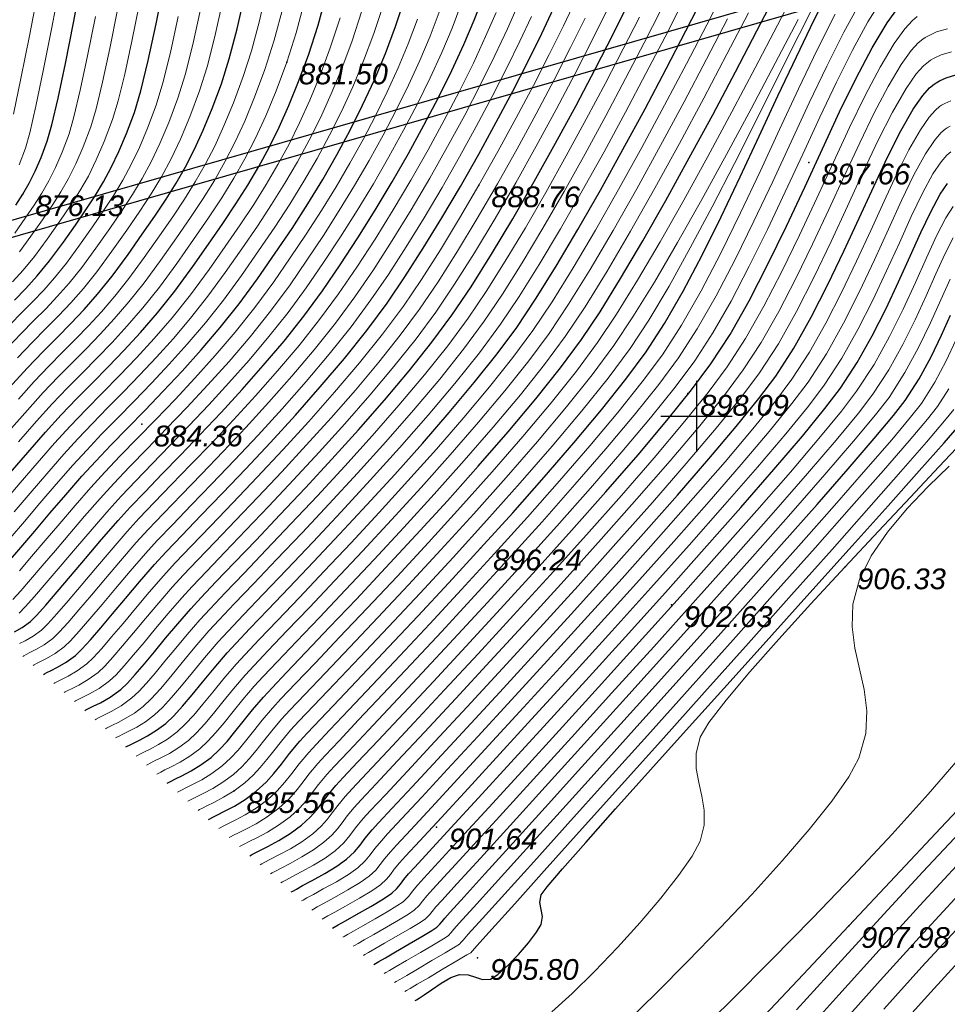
# Model space of a CAD drawing. Header units: millimetres. Extents: x 1490 to 2460, y -539 to 1142.
# Tile 8 of 28: x 2256 to 2295, y 801 to 843. Entities that reach past the tile are written whole.
import ezdxf

# ---------------------------------------------------------------- set-up
doc = ezdxf.new("R2010")
doc.units = ezdxf.units.MM
for name, color, linetype in [('(001) Сетка', 92, 'Continuous'), ('(004) Точки рельефа', 7, 'Continuous'), ('(031) Горизонтали', 42, 'Continuous'), ('(035) Откосы', 7, 'Continuous')]:
    doc.layers.add(name, color=color, linetype=linetype)
doc.layers.add('(032) Горизонтали утолщенные', color=32, linetype='Continuous', lineweight=30)
doc.styles.add('D-431', font='txt')

# ---------------------------------------------------------------- blocks, each defined once
blk = doc.blocks.new('Setka')
at = {"layer": '(001) Сетка'}
for p, q in [((0, 1.5), (0, -1.5)), ((-1.5, 0), (1.5, 0))]:
    blk.add_line(p, q, dxfattribs=at)

msp = doc.modelspace()

# ---------------------------------------------------------------- linework, layer by layer
at = {"layer": '(004) Точки рельефа', "color": 7, "linetype": 'ByBlock', "lineweight": -2}
for p in [(2267.591, 840.753, 881.5), (2289.62, 836.529, 897.657), (2275.697, 835.569, 888.763), (2256.46, 835.19, 876.131), (2284.509, 826.771, 898.087), (2261.47, 825.475, 884.359), (2275.769, 820.247, 896.243), (2291.132, 819.448, 906.326), (2283.822, 817.852, 902.631), (2265.367, 810.005, 895.556), (2273.905, 808.475, 901.64), (2291.298, 804.314, 907.976), (2275.64, 802.966, 905.8)]:
    msp.add_point(p, dxfattribs=at)
at = {"layer": '(031) Горизонтали', "color": 42, "linetype": 'Continuous', "lineweight": 0}
for points, elevation in [([(2256.065, 838.56), (2256.376, 840.071), (2256.732, 841.87), (2257.114, 843.855)], 875), ([(2256.267, 826.543), (2256.94, 827.287), (2257.557, 827.935), (2258.134, 828.521), (2258.685, 829.076), (2259.225, 829.632), (2259.77, 830.223), (2260.335, 830.879), (2260.933, 831.634), (2261.581, 832.519), (2262.216, 833.422), (2262.778, 834.231), (2263.278, 834.981), (2263.731, 835.706), (2264.15, 836.439), (2264.549, 837.216), (2264.94, 838.07), (2265.337, 839.036), (2265.753, 840.148), (2266.1, 841.236), (2266.434, 842.506), (2266.751, 843.9)], 880.5), ([(2256.298, 836.421), (2256.567, 837.123), (2256.749, 837.778), (2257.003, 838.899), (2257.312, 840.387), (2257.661, 842.143), (2258.031, 844.071)], 875.5), ([(2261.244, 811.479), (2261.291, 811.506), (2261.393, 811.561), (2261.564, 811.647), (2261.821, 811.773), (2262.179, 811.961), (2262.565, 812.197), (2262.966, 812.497), (2263.308, 812.816), (2263.664, 813.207), (2264.047, 813.665), (2264.466, 814.18), (2264.932, 814.748), (2265.456, 815.36), (2265.831, 815.769), (2266.422, 816.393), (2267.196, 817.204), (2268.123, 818.174), (2269.168, 819.275), (2270.301, 820.479), (2271.488, 821.758), (2272.699, 823.084), (2273.901, 824.429), (2275.061, 825.765), (2276.148, 827.064), (2277.129, 828.297), (2277.973, 829.438), (2278.784, 830.649), (2279.672, 832.078), (2280.615, 833.673), (2281.587, 835.383), (2282.567, 837.155), (2283.529, 838.939), (2284.451, 840.683), (2285.309, 842.335), (2286.078, 843.843)], 892.5), ([(2262.987, 809.95), (2263.038, 809.98), (2263.15, 810.04), (2263.338, 810.134), (2263.619, 810.272), (2264.01, 810.478), (2264.433, 810.736), (2264.872, 811.064), (2265.219, 811.382), (2265.538, 811.728), (2265.852, 812.107), (2266.183, 812.525), (2266.553, 812.986), (2266.987, 813.497), (2267.347, 813.887), (2267.965, 814.539), (2268.803, 815.418), (2269.821, 816.488), (2270.98, 817.713), (2272.243, 819.06), (2273.569, 820.493), (2274.921, 821.977), (2276.26, 823.476), (2277.547, 824.955), (2278.742, 826.38), (2279.808, 827.715), (2280.705, 828.925), (2281.501, 830.117), (2282.388, 831.552), (2283.342, 833.176), (2284.34, 834.937), (2285.358, 836.783), (2286.371, 838.662), (2287.356, 840.522), (2288.29, 842.311), (2289.148, 843.976)], 894.5), ([(2263.858, 809.185), (2263.912, 809.216), (2264.029, 809.279), (2264.224, 809.377), (2264.517, 809.521), (2264.926, 809.736), (2265.367, 810.005), (2265.825, 810.347), (2266.175, 810.666), (2266.475, 810.989), (2266.754, 811.329), (2267.041, 811.697), (2267.364, 812.105), (2267.753, 812.565), (2268.105, 812.946), (2268.737, 813.613), (2269.606, 814.525), (2270.67, 815.645), (2271.887, 816.934), (2273.215, 818.352), (2274.611, 819.862), (2276.034, 821.425), (2277.441, 823.001), (2278.79, 824.552), (2280.04, 826.039), (2281.147, 827.424), (2282.071, 828.668), (2282.865, 829.874), (2283.718, 831.307), (2284.614, 832.916), (2285.539, 834.655), (2286.476, 836.474), (2287.41, 838.325), (2288.326, 840.16), (2289.207, 841.929), (2290.039, 843.586)], 895.5), ([(2265.601, 807.656), (2265.659, 807.69), (2265.787, 807.758), (2266.002, 807.867), (2266.325, 808.028), (2266.773, 808.265), (2267.248, 808.555), (2267.731, 808.914), (2268.132, 809.279), (2268.422, 809.602), (2268.667, 809.922), (2268.933, 810.276), (2269.284, 810.701), (2269.592, 811.034), (2270.189, 811.67), (2271.034, 812.567), (2272.086, 813.685), (2273.302, 814.983), (2274.642, 816.423), (2276.063, 817.962), (2277.524, 819.561), (2278.984, 821.18), (2280.401, 822.778), (2281.733, 824.315), (2282.938, 825.75), (2283.975, 827.043), (2284.803, 828.154), (2285.569, 829.334), (2286.338, 830.677), (2287.105, 832.144), (2287.867, 833.694), (2288.619, 835.285), (2289.358, 836.878), (2290.08, 838.432), (2290.781, 839.906), (2291.457, 841.26), (2292.103, 842.452), (2292.717, 843.443)], 897.5), ([(2255.798, 828.691), (2256.392, 829.314), (2256.926, 829.853), (2257.423, 830.355), (2257.907, 830.865), (2258.404, 831.429), (2258.938, 832.094), (2259.532, 832.904), (2260.121, 833.742), (2260.634, 834.486), (2261.087, 835.176), (2261.495, 835.853), (2261.874, 836.557), (2262.24, 837.33), (2262.609, 838.211), (2262.997, 839.24), (2263.301, 840.224), (2263.621, 841.497), (2263.947, 842.983)], 879), ([(2255.868, 825.181), (2256.65, 826.077), (2257.318, 826.814), (2257.948, 827.474), (2258.55, 828.085), (2259.138, 828.677), (2259.722, 829.28), (2260.315, 829.924), (2260.929, 830.637), (2261.574, 831.449), (2262.264, 832.391), (2262.936, 833.346), (2263.53, 834.204), (2264.06, 835), (2264.54, 835.769), (2264.984, 836.547), (2265.405, 837.368), (2265.818, 838.269), (2266.235, 839.285), (2266.672, 840.451), (2267.065, 841.686), (2267.432, 843.095)], 881), ([(2255.923, 820.672), (2256.526, 821.381), (2257.18, 822.147), (2257.865, 822.945), (2258.564, 823.747), (2259.149, 824.391), (2259.781, 825.054), (2260.452, 825.741), (2261.155, 826.459), (2261.885, 827.214), (2262.633, 828.012), (2263.394, 828.858), (2264.159, 829.759), (2264.923, 830.721), (2265.679, 831.749), (2266.403, 832.789), (2267.081, 833.791), (2267.716, 834.767), (2268.312, 835.731), (2268.872, 836.695), (2269.4, 837.672), (2269.9, 838.675), (2270.375, 839.716), (2270.829, 840.808), (2271.265, 841.963), (2271.666, 843.186)], 883.5), ([(2256.024, 831.489), (2256.47, 831.98), (2256.947, 832.563), (2257.483, 833.289), (2258.014, 834.044), (2258.468, 834.708), (2258.863, 835.328), (2259.22, 835.952), (2259.556, 836.629), (2259.89, 837.406), (2260.241, 838.333), (2260.478, 839.122), (2260.754, 840.253), (2261.057, 841.649), (2261.377, 843.235)], 877.5), ([(2256.227, 828.277), (2256.862, 828.941), (2257.431, 829.517), (2257.962, 830.053), (2258.48, 830.598), (2259.011, 831.201), (2259.58, 831.91), (2260.215, 832.776), (2260.844, 833.671), (2261.392, 834.465), (2261.876, 835.202), (2262.311, 835.925), (2262.716, 836.677), (2263.108, 837.502), (2263.502, 838.443), (2263.916, 839.543), (2264.234, 840.561), (2264.558, 841.834), (2264.882, 843.289)], 879.5), ([(2256.267, 824.733), (2257.033, 825.611), (2257.696, 826.342), (2258.338, 827.013), (2258.967, 827.649), (2259.591, 828.279), (2260.219, 828.929), (2260.86, 829.625), (2261.523, 830.395), (2262.215, 831.265), (2262.947, 832.262), (2263.656, 833.272), (2264.285, 834.184), (2264.847, 835.033), (2265.357, 835.855), (2265.827, 836.682), (2266.272, 837.551), (2266.705, 838.496), (2267.14, 839.552), (2267.591, 840.753), (2267.99, 842), (2268.355, 843.387)], 881.5), ([(2256.296, 817.513), (2256.56, 817.772), (2256.95, 818.206), (2257.446, 818.783), (2258.029, 819.471), (2258.679, 820.238), (2259.374, 821.053), (2260.096, 821.883), (2260.611, 822.45), (2261.221, 823.093), (2261.91, 823.805), (2262.663, 824.58), (2263.464, 825.412), (2264.298, 826.294), (2265.148, 827.22), (2266, 828.183), (2266.838, 829.178), (2267.647, 830.197), (2268.411, 831.235), (2269.143, 832.298), (2269.863, 833.39), (2270.565, 834.502), (2271.246, 835.628), (2271.899, 836.759), (2272.518, 837.885), (2273.1, 839), (2273.638, 840.094), (2274.128, 841.16), (2274.564, 842.189), (2274.94, 843.173)], 885.5), ([(2256.451, 815.685), (2256.495, 815.71), (2256.592, 815.761), (2256.757, 815.843), (2257.008, 815.969), (2257.356, 816.169), (2257.726, 816.438), (2257.995, 816.699), (2258.366, 817.109), (2258.825, 817.642), (2259.356, 818.272), (2259.946, 818.974), (2260.58, 819.72), (2261.244, 820.486), (2261.749, 821.039), (2262.391, 821.715), (2263.146, 822.497), (2263.991, 823.372), (2264.903, 824.325), (2265.858, 825.341), (2266.832, 826.405), (2267.803, 827.503), (2268.747, 828.619), (2269.64, 829.74), (2270.46, 830.85), (2271.245, 832.001), (2272.041, 833.235), (2272.837, 834.529), (2273.62, 835.858), (2274.377, 837.198), (2275.097, 838.523), (2275.766, 839.81), (2276.373, 841.034), (2276.905, 842.17), (2277.351, 843.194)], 887), ([(2257.758, 814.538), (2257.806, 814.566), (2257.913, 814.622), (2258.093, 814.711), (2258.368, 814.849), (2258.75, 815.068), (2259.155, 815.363), (2259.43, 815.626), (2259.783, 816.013), (2260.203, 816.502), (2260.683, 817.074), (2261.214, 817.709), (2261.787, 818.387), (2262.393, 819.088), (2262.887, 819.628), (2263.561, 820.337), (2264.383, 821.191), (2265.321, 822.167), (2266.344, 823.242), (2267.42, 824.392), (2268.519, 825.594), (2269.609, 826.826), (2270.658, 828.064), (2271.635, 829.285), (2272.509, 830.465), (2273.274, 831.592), (2274.07, 832.84), (2274.883, 834.176), (2275.697, 835.569), (2276.497, 836.988), (2277.269, 838.401), (2277.997, 839.777), (2278.666, 841.083), (2279.261, 842.289), (2279.767, 843.363)], 888.5), ([(2260.372, 812.244), (2260.417, 812.27), (2260.515, 812.322), (2260.678, 812.404), (2260.923, 812.524), (2261.263, 812.703), (2261.631, 812.928), (2262.014, 813.213), (2262.352, 813.533), (2262.727, 813.947), (2263.144, 814.443), (2263.607, 815.008), (2264.121, 815.629), (2264.69, 816.292), (2265.114, 816.754), (2265.764, 817.439), (2266.602, 818.315), (2267.593, 819.352), (2268.7, 820.519), (2269.885, 821.784), (2271.113, 823.116), (2272.347, 824.484), (2273.55, 825.857), (2274.685, 827.204), (2275.716, 828.494), (2276.607, 829.695), (2277.392, 830.863), (2278.242, 832.22), (2279.136, 833.722), (2280.054, 835.323), (2280.975, 836.979), (2281.878, 838.644), (2282.742, 840.275), (2283.548, 841.825), (2284.274, 843.25)], 891.5), ([(2265.165, 808.038), (2265.222, 808.071), (2265.346, 808.138), (2265.554, 808.242), (2265.866, 808.395), (2266.3, 808.623), (2266.768, 808.909), (2267.254, 809.272), (2267.669, 809.65), (2267.975, 809.992), (2268.239, 810.334), (2268.526, 810.714), (2268.901, 811.167), (2269.211, 811.503), (2269.798, 812.126), (2270.623, 812.999), (2271.647, 814.084), (2272.83, 815.344), (2274.133, 816.739), (2275.515, 818.234), (2276.938, 819.789), (2278.363, 821.367), (2279.749, 822.931), (2281.057, 824.442), (2282.248, 825.863), (2283.282, 827.156), (2284.12, 828.283), (2284.908, 829.498), (2285.704, 830.893), (2286.503, 832.423), (2287.3, 834.047), (2288.09, 835.718), (2288.87, 837.395), (2289.632, 839.034), (2290.374, 840.59), (2291.09, 842.02), (2291.775, 843.281)], 897), ([(2255.656, 822.196), (2256.345, 823.002), (2257.066, 823.839), (2257.798, 824.679), (2258.456, 825.402), (2259.131, 826.107), (2259.823, 826.81), (2260.531, 827.53), (2261.255, 828.284), (2261.995, 829.091), (2262.752, 829.969), (2263.524, 830.934), (2264.313, 832.006), (2264.997, 832.982), (2265.622, 833.892), (2266.196, 834.756), (2266.726, 835.597), (2267.22, 836.436), (2267.686, 837.294), (2268.132, 838.194), (2268.566, 839.157), (2268.995, 840.204), (2269.428, 841.358), (2269.84, 842.625)], 882.5), ([(2255.923, 829.686), (2256.42, 830.189), (2256.883, 830.656), (2257.335, 831.132), (2257.798, 831.658), (2258.295, 832.277), (2258.849, 833.032), (2259.398, 833.813), (2259.876, 834.506), (2260.298, 835.15), (2260.678, 835.781), (2261.032, 836.437), (2261.373, 837.157), (2261.717, 837.978), (2262.079, 838.938), (2262.368, 839.887), (2262.683, 841.161), (2263.012, 842.677)], 878.5), ([(2256.041, 818.086), (2256.367, 818.445), (2256.784, 818.925), (2257.277, 819.504), (2257.831, 820.158), (2258.432, 820.866), (2259.064, 821.604), (2259.713, 822.349), (2260.288, 822.981), (2260.96, 823.685), (2261.71, 824.458), (2262.522, 825.294), (2263.379, 826.188), (2264.263, 827.135), (2265.157, 828.132), (2266.044, 829.172), (2266.907, 830.251), (2267.728, 831.364), (2268.442, 832.396), (2269.136, 833.44), (2269.807, 834.493), (2270.454, 835.551), (2271.072, 836.611), (2271.658, 837.672), (2272.211, 838.729), (2272.727, 839.781), (2273.202, 840.824), (2273.635, 841.855), (2274.022, 842.871)], 885), ([(2256.091, 821.788), (2256.762, 822.575), (2257.466, 823.392), (2258.181, 824.213), (2258.77, 824.861), (2259.388, 825.51), (2260.032, 826.169), (2260.7, 826.849), (2261.387, 827.558), (2262.091, 828.306), (2262.807, 829.102), (2263.532, 829.956), (2264.263, 830.878), (2264.996, 831.877), (2265.7, 832.884), (2266.35, 833.837), (2266.953, 834.753), (2267.514, 835.651), (2268.04, 836.548), (2268.536, 837.463), (2269.009, 838.414), (2269.464, 839.418), (2269.908, 840.495), (2270.347, 841.661), (2270.757, 842.917)], 883), ([(2256.117, 833.546), (2256.557, 834.172), (2256.933, 834.722), (2257.261, 835.236), (2257.557, 835.754), (2257.835, 836.315), (2258.113, 836.96), (2258.404, 837.728), (2258.613, 838.45), (2258.878, 839.576), (2259.185, 841.018), (2259.519, 842.689)], 876.5), ([(2256.309, 832.753), (2256.8, 833.418), (2257.285, 834.108), (2257.7, 834.715), (2258.062, 835.282), (2258.388, 835.853), (2258.696, 836.472), (2259.001, 837.183), (2259.323, 838.03), (2259.546, 838.786), (2259.816, 839.914), (2260.121, 841.334), (2260.448, 842.962)], 877), ([(2256.311, 816.22), (2256.554, 816.342), (2256.891, 816.536), (2257.249, 816.796), (2257.517, 817.057), (2257.894, 817.475), (2258.365, 818.022), (2258.914, 818.672), (2259.524, 819.395), (2260.178, 820.164), (2260.861, 820.952), (2261.37, 821.509), (2262.001, 822.174), (2262.734, 822.933), (2263.548, 823.774), (2264.423, 824.687), (2265.337, 825.658), (2266.27, 826.676), (2267.202, 827.729), (2268.11, 828.805), (2268.976, 829.892), (2269.777, 830.979), (2270.544, 832.1), (2271.315, 833.287), (2272.08, 834.521), (2272.829, 835.782), (2273.551, 837.052), (2274.237, 838.311), (2274.878, 839.54), (2275.462, 840.721), (2275.98, 841.834), (2276.422, 842.859)], 886.5), ([(2256.319, 819.299), (2256.826, 819.893), (2257.396, 820.566), (2258.014, 821.293), (2258.664, 822.051), (2259.33, 822.815), (2259.909, 823.451), (2260.567, 824.141), (2261.291, 824.885), (2262.066, 825.682), (2262.881, 826.529), (2263.719, 827.427), (2264.569, 828.373), (2265.415, 829.367), (2266.245, 830.407), (2267.045, 831.492), (2267.741, 832.496), (2268.411, 833.497), (2269.054, 834.495), (2269.668, 835.492), (2270.254, 836.49), (2270.81, 837.49), (2271.334, 838.493), (2271.827, 839.501), (2272.286, 840.515), (2272.712, 841.537), (2273.103, 842.568)], 884.5), ([(2256.887, 815.303), (2256.932, 815.329), (2257.032, 815.381), (2257.202, 815.466), (2257.461, 815.595), (2257.821, 815.802), (2258.202, 816.08), (2258.473, 816.341), (2258.838, 816.744), (2259.284, 817.262), (2259.799, 817.873), (2260.369, 818.552), (2260.982, 819.276), (2261.627, 820.02), (2262.129, 820.569), (2262.781, 821.255), (2263.558, 822.062), (2264.434, 822.97), (2265.383, 823.964), (2266.378, 825.024), (2267.394, 826.134), (2268.405, 827.277), (2269.384, 828.434), (2270.305, 829.588), (2271.143, 830.722), (2271.877, 831.798), (2272.629, 832.963), (2273.387, 834.193), (2274.14, 835.465), (2274.876, 836.756), (2275.585, 838.043), (2276.254, 839.303), (2276.873, 840.512), (2277.43, 841.648), (2277.913, 842.687)], 887.5), ([(2258.194, 814.156), (2258.244, 814.184), (2258.353, 814.242), (2258.539, 814.334), (2258.821, 814.475), (2259.214, 814.701), (2259.631, 815.005), (2259.909, 815.269), (2260.255, 815.647), (2260.663, 816.122), (2261.125, 816.675), (2261.636, 817.288), (2262.189, 817.943), (2262.776, 818.622), (2263.218, 819.106), (2263.825, 819.747), (2264.571, 820.523), (2265.429, 821.416), (2266.374, 822.405), (2267.378, 823.47), (2268.416, 824.592), (2269.461, 825.749), (2270.488, 826.922), (2271.469, 828.091), (2272.379, 829.236), (2273.192, 830.337), (2273.972, 831.489), (2274.79, 832.777), (2275.63, 834.167), (2276.475, 835.62), (2277.307, 837.103), (2278.111, 838.58), (2278.868, 840.013), (2279.562, 841.369), (2280.176, 842.61)], 889), ([(2258.63, 813.773), (2258.681, 813.803), (2258.793, 813.862), (2258.984, 813.956), (2259.275, 814.102), (2259.679, 814.334), (2260.108, 814.647), (2260.387, 814.911), (2260.727, 815.282), (2261.122, 815.742), (2261.568, 816.275), (2262.059, 816.866), (2262.591, 817.499), (2263.158, 818.156), (2263.597, 818.636), (2264.213, 819.285), (2264.977, 820.082), (2265.862, 821.003), (2266.839, 822.028), (2267.879, 823.132), (2268.955, 824.296), (2270.038, 825.495), (2271.1, 826.708), (2272.112, 827.913), (2273.046, 829.087), (2273.875, 830.208), (2274.67, 831.385), (2275.51, 832.715), (2276.378, 834.157), (2277.253, 835.671), (2278.117, 837.218), (2278.952, 838.758), (2279.739, 840.249), (2280.458, 841.654), (2281.092, 842.93)], 889.5), ([(2259.501, 813.009), (2259.555, 813.039), (2259.673, 813.102), (2259.875, 813.202), (2260.182, 813.356), (2260.608, 813.6), (2261.061, 813.93), (2261.344, 814.196), (2261.671, 814.551), (2262.041, 814.981), (2262.452, 815.476), (2262.904, 816.023), (2263.395, 816.61), (2263.924, 817.224), (2264.356, 817.695), (2264.988, 818.362), (2265.79, 819.198), (2266.727, 820.177), (2267.769, 821.273), (2268.882, 822.457), (2270.034, 823.705), (2271.192, 824.989), (2272.324, 826.282), (2273.398, 827.558), (2274.381, 828.79), (2275.241, 829.952), (2275.999, 831.076), (2276.811, 832.362), (2277.656, 833.77), (2278.519, 835.262), (2279.381, 836.801), (2280.225, 838.348), (2281.033, 839.865), (2281.786, 841.314), (2282.469, 842.656)], 890.5), ([(2259.937, 812.626), (2259.981, 812.652), (2260.076, 812.703), (2260.235, 812.782), (2260.473, 812.9), (2260.806, 813.074), (2261.164, 813.293), (2261.537, 813.572), (2261.874, 813.891), (2262.258, 814.317), (2262.693, 814.832), (2263.178, 815.422), (2263.716, 816.069), (2264.307, 816.758), (2264.735, 817.224), (2265.376, 817.9), (2266.196, 818.757), (2267.16, 819.765), (2268.234, 820.896), (2269.383, 822.12), (2270.573, 823.41), (2271.769, 824.736), (2272.937, 826.069), (2274.042, 827.381), (2275.049, 828.642), (2275.924, 829.823), (2276.696, 830.97), (2277.526, 832.291), (2278.396, 833.746), (2279.287, 835.293), (2280.178, 836.89), (2281.052, 838.496), (2281.888, 840.07), (2282.667, 841.569), (2283.371, 842.953)], 891), ([(2261.68, 811.097), (2261.728, 811.125), (2261.833, 811.181), (2262.008, 811.269), (2262.271, 811.398), (2262.637, 811.59), (2263.032, 811.832), (2263.443, 812.139), (2263.785, 812.458), (2264.133, 812.838), (2264.498, 813.275), (2264.895, 813.766), (2265.337, 814.307), (2265.838, 814.894), (2266.21, 815.299), (2266.808, 815.93), (2267.598, 816.757), (2268.547, 817.752), (2269.621, 818.884), (2270.786, 820.124), (2272.008, 821.441), (2273.254, 822.807), (2274.49, 824.19), (2275.682, 825.562), (2276.796, 826.892), (2277.799, 828.152), (2278.656, 829.31), (2279.479, 830.542), (2280.387, 832.006), (2281.354, 833.648), (2282.354, 835.412), (2283.363, 837.243), (2284.355, 839.087), (2285.305, 840.887), (2286.189, 842.59)], 893), ([(2262.115, 810.715), (2262.165, 810.743), (2262.272, 810.801), (2262.451, 810.891), (2262.72, 811.023), (2263.095, 811.219), (2263.499, 811.466), (2263.919, 811.78), (2264.263, 812.099), (2264.601, 812.468), (2264.949, 812.886), (2265.324, 813.352), (2265.743, 813.867), (2266.221, 814.428), (2266.589, 814.828), (2267.194, 815.466), (2267.999, 816.311), (2268.971, 817.33), (2270.074, 818.494), (2271.271, 819.769), (2272.529, 821.125), (2273.81, 822.53), (2275.08, 823.952), (2276.303, 825.359), (2277.445, 826.721), (2278.468, 828.006), (2279.339, 829.181), (2280.175, 830.435), (2281.102, 831.935), (2282.093, 833.623), (2283.12, 835.441), (2284.158, 837.331), (2285.18, 839.233), (2286.159, 841.091), (2287.069, 842.845)], 893.5), ([(2264.729, 808.421), (2264.786, 808.453), (2264.907, 808.518), (2265.111, 808.62), (2265.416, 808.77), (2265.842, 808.994), (2266.301, 809.274), (2266.778, 809.631), (2267.192, 810.01), (2267.513, 810.369), (2267.801, 810.738), (2268.116, 811.149), (2268.519, 811.633), (2268.83, 811.971), (2269.408, 812.582), (2270.213, 813.432), (2271.209, 814.484), (2272.359, 815.704), (2273.624, 817.057), (2274.968, 818.506), (2276.353, 820.018), (2277.742, 821.556), (2279.098, 823.085), (2280.382, 824.571), (2281.559, 825.977), (2282.589, 827.269), (2283.437, 828.411), (2284.246, 829.661), (2285.069, 831.107), (2285.9, 832.701), (2286.732, 834.398), (2287.561, 836.15), (2288.38, 837.911), (2289.184, 839.634), (2289.967, 841.272), (2290.723, 842.78)], 896.5), ([(2266.472, 806.891), (2266.534, 806.927), (2266.67, 807.002), (2266.905, 807.125), (2267.261, 807.308), (2267.744, 807.569), (2268.231, 807.865), (2268.684, 808.197), (2269.036, 808.518), (2269.292, 808.803), (2269.507, 809.084), (2269.741, 809.395), (2270.05, 809.769), (2270.353, 810.098), (2270.97, 810.758), (2271.856, 811.703), (2272.963, 812.887), (2274.248, 814.266), (2275.662, 815.793), (2277.161, 817.423), (2278.699, 819.11), (2280.23, 820.81), (2281.707, 822.476), (2283.086, 824.064), (2284.32, 825.527), (2285.363, 826.82), (2286.169, 827.898), (2286.95, 829.103), (2287.721, 830.461), (2288.481, 831.928), (2289.225, 833.46), (2289.951, 835.012), (2290.656, 836.541), (2291.338, 838.002), (2291.993, 839.352), (2292.619, 840.545), (2293.213, 841.539), (2293.663, 842.16), (2293.984, 842.51), (2294.191, 842.683)], 898.5), ([(2263.422, 809.568), (2263.475, 809.598), (2263.589, 809.659), (2263.781, 809.755), (2264.068, 809.897), (2264.468, 810.107), (2264.9, 810.37), (2265.349, 810.705), (2265.697, 811.024), (2266.007, 811.359), (2266.303, 811.718), (2266.612, 812.111), (2266.959, 812.545), (2267.37, 813.031), (2267.726, 813.417), (2268.351, 814.076), (2269.204, 814.971), (2270.245, 816.066), (2271.433, 817.323), (2272.729, 818.706), (2274.09, 820.178), (2275.478, 821.7), (2276.85, 823.238), (2278.168, 824.753), (2279.391, 826.209), (2280.478, 827.569), (2281.388, 828.796), (2282.196, 830.008), (2283.1, 831.475), (2284.077, 833.143), (2285.1, 834.955), (2286.145, 836.857), (2287.187, 838.794), (2288.2, 840.71), (2289.16, 842.551)], 895), ([(2266.908, 806.509), (2266.971, 806.545), (2267.112, 806.623), (2267.357, 806.753), (2267.729, 806.948), (2268.229, 807.221), (2268.723, 807.52), (2269.16, 807.839), (2269.489, 808.138), (2269.727, 808.403), (2269.927, 808.665), (2270.145, 808.955), (2270.433, 809.303), (2270.734, 809.63), (2271.361, 810.302), (2272.267, 811.271), (2273.403, 812.489), (2274.721, 813.908), (2276.173, 815.479), (2277.712, 817.155), (2279.288, 818.887), (2280.854, 820.627), (2282.362, 822.328), (2283.764, 823.94), (2285.012, 825.417), (2286.057, 826.709), (2286.852, 827.769), (2287.607, 828.933), (2288.348, 830.233), (2289.071, 831.627), (2289.776, 833.077), (2290.46, 834.54), (2291.122, 835.978), (2291.76, 837.349), (2292.372, 838.614), (2292.956, 839.731), (2293.51, 840.661), (2293.932, 841.243), (2294.234, 841.571), (2294.428, 841.733), (2294.524, 841.796), (2294.685, 841.888), (2295.001, 842.034), (2295.462, 842.17)], 899), ([(2267.344, 806.126), (2267.408, 806.164), (2267.554, 806.245), (2267.809, 806.382), (2268.196, 806.588), (2268.715, 806.873), (2269.215, 807.175), (2269.637, 807.481), (2270.002, 807.821), (2270.256, 808.123), (2270.494, 808.443), (2270.816, 808.837), (2271.115, 809.162), (2271.752, 809.847), (2272.679, 810.841), (2273.843, 812.092), (2275.195, 813.551), (2276.685, 815.167), (2278.263, 816.888), (2279.878, 818.665), (2281.48, 820.446), (2283.018, 822.181), (2284.443, 823.818), (2285.705, 825.308), (2286.752, 826.599), (2287.535, 827.641), (2288.33, 828.871), (2289.1, 830.238), (2289.845, 831.695), (2290.563, 833.193), (2291.253, 834.685), (2291.914, 836.123), (2292.546, 837.461), (2293.147, 838.649), (2293.716, 839.64), (2294.148, 840.26), (2294.458, 840.607), (2294.658, 840.777), (2294.755, 840.843), (2294.907, 840.929), (2295.204, 841.066), (2295.639, 841.194)], 899.5), ([(2268.215, 805.362), (2268.282, 805.401), (2268.437, 805.488), (2268.712, 805.639), (2269.132, 805.868), (2269.685, 806.177), (2270.198, 806.485), (2270.589, 806.764), (2270.897, 807.051), (2271.11, 807.305), (2271.311, 807.574), (2271.581, 807.905), (2271.845, 808.192), (2272.428, 808.822), (2273.287, 809.747), (2274.377, 810.924), (2275.653, 812.306), (2277.072, 813.848), (2278.588, 815.504), (2280.158, 817.228), (2281.736, 818.975), (2283.279, 820.699), (2284.741, 822.355), (2286.079, 823.898), (2287.248, 825.28), (2288.203, 826.458), (2288.901, 827.384), (2289.637, 828.518), (2290.336, 829.75), (2290.999, 831.041), (2291.629, 832.354), (2292.227, 833.651), (2292.793, 834.892), (2293.331, 836.04), (2293.84, 837.057), (2294.324, 837.904), (2294.693, 838.434), (2294.96, 838.732), (2295.133, 838.879), (2295.219, 838.936), (2295.351, 839.011), (2295.612, 839.131)], 900.5), ([(2268.651, 804.979), (2268.719, 805.019), (2268.879, 805.11), (2269.164, 805.268), (2269.6, 805.508), (2270.171, 805.829), (2270.689, 806.141), (2271.066, 806.406), (2271.344, 806.665), (2271.537, 806.895), (2271.719, 807.139), (2271.964, 807.439), (2272.225, 807.724), (2272.818, 808.364), (2273.695, 809.312), (2274.81, 810.519), (2276.118, 811.938), (2277.572, 813.521), (2279.125, 815.22), (2280.731, 816.988), (2282.345, 818.776), (2283.919, 820.536), (2285.408, 822.222), (2286.766, 823.784), (2287.945, 825.176), (2288.9, 826.349), (2289.584, 827.256), (2290.357, 828.453), (2291.079, 829.742), (2291.754, 831.078), (2292.385, 832.416), (2292.975, 833.711), (2293.529, 834.92), (2294.05, 835.996), (2294.541, 836.895), (2294.916, 837.456), (2295.187, 837.771), (2295.363, 837.924), (2295.451, 837.982), (2295.574, 838.052)], 901), ([(2269.086, 804.597), (2269.156, 804.638), (2269.32, 804.731), (2269.615, 804.896), (2270.067, 805.148), (2270.656, 805.481), (2271.181, 805.796), (2271.542, 806.048), (2271.792, 806.28), (2271.965, 806.486), (2272.128, 806.705), (2272.347, 806.973), (2272.606, 807.256), (2273.207, 807.907), (2274.103, 808.877), (2275.244, 810.115), (2276.583, 811.572), (2278.072, 813.196), (2279.662, 814.939), (2281.306, 816.75), (2282.956, 818.579), (2284.562, 820.376), (2286.077, 822.091), (2287.454, 823.673), (2288.643, 825.074), (2289.596, 826.242), (2290.267, 827.127), (2291.005, 828.267), (2291.686, 829.477), (2292.314, 830.718), (2292.896, 831.952), (2293.435, 833.14), (2293.937, 834.243), (2294.408, 835.222), (2294.852, 836.039), (2295.192, 836.549), (2295.44, 836.835), (2295.602, 836.975)], 901.5), ([(2269.958, 803.832), (2270.018, 803.868), (2270.157, 803.948), (2270.408, 804.091), (2270.796, 804.31), (2271.319, 804.608), (2271.822, 804.899), (2272.236, 805.152), (2272.495, 805.331), (2272.735, 805.563), (2272.9, 805.777), (2273.113, 806.042), (2273.368, 806.32), (2273.988, 806.994), (2274.92, 808.009), (2276.114, 809.311), (2277.517, 810.843), (2279.077, 812.552), (2280.743, 814.384), (2282.462, 816.283), (2284.183, 818.194), (2285.853, 820.064), (2287.421, 821.837), (2288.835, 823.459), (2290.043, 824.875), (2290.993, 826.031), (2291.633, 826.871), (2292.367, 828.006), (2293.018, 829.174), (2293.595, 830.337), (2294.111, 831.457), (2294.576, 832.498), (2295.001, 833.422), (2295.397, 834.192), (2295.7, 834.672)], 902.5), ([(2270.394, 803.45), (2270.455, 803.486), (2270.598, 803.569), (2270.856, 803.717), (2271.257, 803.945), (2271.796, 804.254), (2272.311, 804.554), (2272.727, 804.806), (2272.972, 804.973), (2273.175, 805.169), (2273.315, 805.351), (2273.496, 805.576), (2273.749, 805.854), (2274.381, 806.543), (2275.336, 807.586), (2276.561, 808.925), (2278.001, 810.503), (2279.602, 812.262), (2281.31, 814.145), (2283.071, 816.093), (2284.83, 818.05), (2286.533, 819.957), (2288.126, 821.758), (2289.555, 823.394), (2290.766, 824.809), (2291.704, 825.944), (2292.316, 826.742), (2292.988, 827.781), (2293.58, 828.841), (2294.102, 829.89), (2294.565, 830.896), (2294.979, 831.828), (2295.357, 832.653), (2295.709, 833.339)], 903), ([(2270.829, 803.068), (2270.891, 803.104), (2271.038, 803.19), (2271.304, 803.343), (2271.717, 803.58), (2272.274, 803.901), (2272.8, 804.208), (2273.218, 804.46), (2273.448, 804.615), (2273.615, 804.776), (2273.731, 804.925), (2273.879, 805.11), (2274.132, 805.388), (2274.777, 806.095), (2275.757, 807.17), (2277.016, 808.551), (2278.496, 810.179), (2280.141, 811.992), (2281.895, 813.93), (2283.699, 815.931), (2285.498, 817.935), (2287.235, 819.881), (2288.853, 821.709), (2290.295, 823.356), (2291.504, 824.764), (2292.425, 825.87), (2292.999, 826.614), (2293.666, 827.655), (2294.244, 828.715), (2294.746, 829.753), (2295.187, 830.73), (2295.58, 831.605)], 903.5), ([(2271.701, 802.303), (2271.765, 802.341), (2271.919, 802.431), (2272.2, 802.595), (2272.639, 802.851), (2273.229, 803.194), (2273.779, 803.517), (2274.199, 803.768), (2274.401, 803.898), (2274.529, 804.031), (2274.644, 804.178), (2274.868, 804.425), (2275.464, 805.083), (2276.382, 806.096), (2277.57, 807.409), (2278.978, 808.967), (2280.554, 810.713), (2282.247, 812.593), (2284.008, 814.551), (2285.784, 816.531), (2287.524, 818.478), (2289.178, 820.336), (2290.694, 822.05), (2292.022, 823.565), (2293.11, 824.825), (2293.908, 825.774), (2294.365, 826.357), (2294.931, 827.251), (2295.412, 828.158), (2295.822, 829.033)], 904.5), ([(2272.136, 801.921), (2272.202, 801.959), (2272.36, 802.052), (2272.65, 802.223), (2273.106, 802.49), (2273.715, 802.849), (2274.279, 803.18), (2274.698, 803.429), (2274.877, 803.54), (2274.955, 803.623), (2275.027, 803.712), (2275.246, 803.955), (2275.852, 804.625), (2276.789, 805.664), (2278.007, 807.014), (2279.45, 808.616), (2281.067, 810.412), (2282.803, 812.344), (2284.607, 814.354), (2286.423, 816.383), (2288.2, 818.373), (2289.884, 820.265), (2291.422, 822.002), (2292.761, 823.526), (2293.846, 824.777), (2294.627, 825.697), (2295.048, 826.229), (2295.52, 826.974)], 905), ([(2272.572, 801.538), (2272.639, 801.578), (2272.8, 801.673), (2273.098, 801.849), (2273.566, 802.125), (2274.192, 802.494), (2274.767, 802.834), (2275.188, 803.083), (2275.354, 803.181), (2275.41, 803.246), (2275.629, 803.489), (2276.246, 804.174), (2277.206, 805.242), (2278.453, 806.629), (2279.933, 808.277), (2281.59, 810.123), (2283.369, 812.107), (2285.214, 814.167), (2287.071, 816.244), (2288.883, 818.275), (2290.596, 820.2), (2292.153, 821.958), (2293.501, 823.488), (2294.584, 824.729), (2295.345, 825.62), (2295.731, 826.1)], 905.5), ([(2278.777, 800.689), (2279.631, 801.461), (2280.57, 802.384), (2281.543, 803.401), (2282.494, 804.454), (2283.372, 805.487), (2284.122, 806.44), (2284.691, 807.258), (2285.026, 807.881), (2285.202, 808.568), (2285.206, 809.195), (2285.106, 809.786), (2284.97, 810.365), (2284.867, 810.958), (2284.867, 811.589), (2285.037, 812.281), (2285.402, 812.893), (2286.124, 813.831), (2287.129, 815.025), (2288.347, 816.405), (2289.706, 817.902), (2291.132, 819.448), (2292.555, 820.972), (2293.903, 822.405), (2295.103, 823.678), (2296.083, 824.722)], 906.5), ([(2333.049, 823.975), (2330.539, 822.971), (2327.881, 821.897), (2325.128, 820.771), (2322.333, 819.612), (2319.55, 818.439), (2316.833, 817.269), (2314.235, 816.123), (2311.81, 815.017), (2309.612, 813.971), (2307.694, 813.004), (2306.11, 812.134), (2304.914, 811.38), (2303.734, 810.478), (2302.422, 809.349), (2301.005, 808.027), (2299.505, 806.547), (2297.948, 804.945), (2296.357, 803.255), (2294.758, 801.513), (2293.173, 799.752)], 910.5), ([(2281.939, 800.266), (2283.185, 801.481), (2284.517, 802.817), (2285.881, 804.223), (2287.224, 805.651), (2288.491, 807.051), (2289.629, 808.374), (2290.585, 809.572), (2291.303, 810.594), (2291.73, 811.392), (2292.014, 812.429), (2292.059, 813.383), (2291.945, 814.282), (2291.751, 815.154), (2291.555, 816.027), (2291.437, 816.929), (2291.476, 817.889), (2291.75, 818.934), (2292.243, 819.926), (2292.934, 820.93), (2293.757, 821.917), (2294.646, 822.854), (2295.535, 823.711)], 907), ([(2284.776, 799.63), (2286.36, 801.193), (2288.042, 802.879), (2289.768, 804.638), (2291.482, 806.421), (2293.129, 808.18), (2294.654, 809.866), (2296.002, 811.43)], 907.5), ([(2289.099, 800.775), (2290.841, 802.686), (2292.63, 804.639), (2294.427, 806.586), (2296.193, 808.482)], 908.5), ([(2289.232, 799.57), (2290.879, 801.406), (2292.581, 803.288), (2294.305, 805.175), (2296.018, 807.024)], 909), ([(2290.995, 800.179), (2292.623, 802), (2294.284, 803.833), (2295.949, 805.64)], 909.5)]:
    msp.add_lwpolyline(points, dxfattribs=dict(at, elevation=elevation))
at = {"layer": '(032) Горизонтали утолщенные', "color": 32, "linetype": 'Continuous', "lineweight": 30}
for points, elevation in [([(2256.166, 834.729), (2256.46, 835.19), (2256.726, 835.655), (2256.975, 836.158), (2257.224, 836.736), (2257.485, 837.425), (2257.681, 838.114), (2257.941, 839.237), (2258.249, 840.702), (2258.59, 842.416), (2258.949, 844.286)], 876), ([(2256.101, 830.712), (2256.583, 831.207), (2257.067, 831.74), (2257.584, 832.372), (2258.166, 833.161), (2258.675, 833.885), (2259.118, 834.527), (2259.509, 835.123), (2259.862, 835.708), (2260.189, 836.317), (2260.506, 836.984), (2260.825, 837.745), (2261.16, 838.635), (2261.435, 839.549), (2261.745, 840.825), (2262.078, 842.372), (2262.42, 844.097)], 878), ([(2264.294, 808.803), (2264.349, 808.835), (2264.468, 808.899), (2264.667, 808.999), (2264.967, 809.146), (2265.384, 809.365), (2265.834, 809.64), (2266.301, 809.989), (2266.715, 810.37), (2267.05, 810.746), (2267.362, 811.142), (2267.706, 811.584), (2268.136, 812.099), (2268.45, 812.439), (2269.017, 813.039), (2269.803, 813.865), (2270.771, 814.885), (2271.888, 816.066), (2273.116, 817.375), (2274.422, 818.78), (2275.769, 820.247), (2277.123, 821.745), (2278.447, 823.24), (2279.708, 824.7), (2280.87, 826.092), (2281.897, 827.382), (2282.754, 828.54), (2283.524, 829.725), (2284.312, 831.096), (2285.11, 832.612), (2285.916, 834.234), (2286.721, 835.922), (2287.523, 837.637), (2288.314, 839.337), (2289.091, 840.985), (2289.847, 842.539), (2290.577, 843.96)], 896), ([(2255.854, 819.673), (2256.374, 820.283), (2256.961, 820.973), (2257.597, 821.72), (2258.265, 822.498), (2258.947, 823.281), (2259.529, 823.921), (2260.174, 824.597), (2260.871, 825.313), (2261.611, 826.07), (2262.382, 826.872), (2263.176, 827.719), (2263.981, 828.615), (2264.787, 829.563), (2265.584, 830.564), (2266.362, 831.62), (2267.106, 832.693), (2267.812, 833.744), (2268.479, 834.781), (2269.109, 835.811), (2269.704, 836.842), (2270.264, 837.882), (2270.791, 838.936), (2271.286, 840.013), (2271.75, 841.121), (2272.184, 842.266), (2272.614, 843.589)], 884), ([(2255.884, 827.009), (2256.64, 827.844), (2257.308, 828.542), (2257.913, 829.154), (2258.481, 829.728), (2259.038, 830.314), (2259.609, 830.963), (2260.221, 831.724), (2260.898, 832.647), (2261.497, 833.499), (2262.027, 834.263), (2262.499, 834.971), (2262.927, 835.654), (2263.322, 836.346), (2263.698, 837.079), (2264.067, 837.885), (2264.442, 838.796), (2264.835, 839.845), (2265.167, 840.899), (2265.496, 842.17), (2265.816, 843.595)], 880), ([(2255.928, 823.429), (2256.667, 824.286), (2257.416, 825.145), (2258.076, 825.872), (2258.734, 826.558), (2259.393, 827.227), (2260.058, 827.901), (2260.734, 828.602), (2261.424, 829.353), (2262.134, 830.177), (2262.868, 831.096), (2263.63, 832.134), (2264.295, 833.082), (2264.897, 833.954), (2265.444, 834.775), (2265.945, 835.567), (2266.411, 836.355), (2266.849, 837.162), (2267.269, 838.011), (2267.679, 838.928), (2268.09, 839.935), (2268.509, 841.056), (2268.915, 842.313), (2269.279, 843.679)], 882), ([(2256.101, 816.715), (2256.427, 816.902), (2256.773, 817.155), (2257.038, 817.414), (2257.422, 817.84), (2257.906, 818.402), (2258.472, 819.071), (2259.101, 819.817), (2259.776, 820.609), (2260.478, 821.417), (2260.99, 821.98), (2261.611, 822.633), (2262.322, 823.369), (2263.106, 824.177), (2263.943, 825.049), (2264.817, 825.976), (2265.709, 826.948), (2266.601, 827.956), (2267.474, 828.991), (2268.311, 830.045), (2269.094, 831.107), (2269.843, 832.199), (2270.589, 833.338), (2271.323, 834.512), (2272.037, 835.705), (2272.725, 836.905), (2273.378, 838.098), (2273.989, 839.27), (2274.55, 840.408), (2275.054, 841.497), (2275.493, 842.524), (2275.859, 843.476)], 886), ([(2260.808, 811.862), (2260.854, 811.888), (2260.954, 811.942), (2261.121, 812.026), (2261.372, 812.149), (2261.721, 812.332), (2262.098, 812.563), (2262.49, 812.855), (2262.83, 813.174), (2263.196, 813.577), (2263.595, 814.054), (2264.036, 814.594), (2264.526, 815.188), (2265.073, 815.826), (2265.452, 816.24), (2266.036, 816.857), (2266.795, 817.651), (2267.698, 818.596), (2268.715, 819.666), (2269.816, 820.834), (2270.969, 822.075), (2272.144, 823.361), (2273.311, 824.668), (2274.44, 825.968), (2275.5, 827.235), (2276.46, 828.443), (2277.29, 829.566), (2278.088, 830.756), (2278.957, 832.149), (2279.875, 833.698), (2280.821, 835.353), (2281.771, 837.067), (2282.704, 838.792), (2283.597, 840.479), (2284.428, 842.08), (2285.176, 843.547)], 892), ([(2262.551, 810.332), (2262.602, 810.361), (2262.711, 810.42), (2262.894, 810.512), (2263.169, 810.647), (2263.553, 810.848), (2263.966, 811.101), (2264.396, 811.422), (2264.741, 811.741), (2265.07, 812.098), (2265.401, 812.497), (2265.753, 812.938), (2266.148, 813.426), (2266.604, 813.962), (2266.968, 814.358), (2267.579, 815.003), (2268.401, 815.864), (2269.396, 816.909), (2270.527, 818.104), (2271.757, 819.415), (2273.049, 820.809), (2274.366, 822.253), (2275.67, 823.714), (2276.925, 825.157), (2278.093, 826.55), (2279.138, 827.86), (2280.022, 829.053), (2280.807, 830.227), (2281.677, 831.63), (2282.609, 833.212), (2283.582, 834.924), (2284.573, 836.717), (2285.559, 838.541), (2286.517, 840.347), (2287.425, 842.085), (2288.26, 843.705)], 894), ([(2257.322, 814.92), (2257.369, 814.947), (2257.472, 815.002), (2257.648, 815.088), (2257.914, 815.222), (2258.285, 815.435), (2258.679, 815.721), (2258.952, 815.984), (2259.311, 816.378), (2259.744, 816.882), (2260.241, 817.474), (2260.791, 818.131), (2261.384, 818.831), (2262.01, 819.554), (2262.508, 820.099), (2263.171, 820.796), (2263.97, 821.626), (2264.877, 822.569), (2265.863, 823.602), (2266.899, 824.708), (2267.956, 825.864), (2269.006, 827.051), (2270.02, 828.249), (2270.97, 829.436), (2271.826, 830.593), (2272.575, 831.695), (2273.35, 832.902), (2274.135, 834.185), (2274.919, 835.517), (2275.687, 836.872), (2276.427, 838.222), (2277.126, 839.54), (2277.769, 840.798), (2278.345, 841.969), (2278.84, 843.025)], 888), ([(2259.065, 813.391), (2259.118, 813.421), (2259.233, 813.482), (2259.43, 813.579), (2259.728, 813.729), (2260.144, 813.967), (2260.584, 814.288), (2260.866, 814.554), (2261.199, 814.916), (2261.582, 815.362), (2262.01, 815.876), (2262.481, 816.445), (2262.993, 817.054), (2263.541, 817.69), (2263.976, 818.165), (2264.6, 818.823), (2265.383, 819.64), (2266.294, 820.59), (2267.304, 821.65), (2268.38, 822.795), (2269.494, 824), (2270.615, 825.242), (2271.712, 826.495), (2272.755, 827.735), (2273.714, 828.938), (2274.558, 830.08), (2275.368, 831.282), (2276.23, 832.652), (2277.125, 834.147), (2278.03, 835.722), (2278.927, 837.333), (2279.794, 838.935), (2280.61, 840.485), (2281.354, 841.938), (2282.007, 843.25)], 890), ([(2266.037, 807.274), (2266.097, 807.308), (2266.229, 807.38), (2266.454, 807.496), (2266.793, 807.668), (2267.258, 807.917), (2267.74, 808.21), (2268.207, 808.556), (2268.584, 808.899), (2268.857, 809.203), (2269.087, 809.503), (2269.337, 809.835), (2269.667, 810.235), (2269.972, 810.566), (2270.579, 811.214), (2271.445, 812.135), (2272.524, 813.286), (2273.775, 814.624), (2275.152, 816.107), (2276.612, 817.692), (2278.111, 819.335), (2279.607, 820.994), (2281.054, 822.626), (2282.409, 824.189), (2283.628, 825.638), (2284.669, 826.931), (2285.486, 828.026), (2286.292, 829.272), (2287.094, 830.688), (2287.889, 832.227), (2288.672, 833.841), (2289.44, 835.482), (2290.189, 837.102), (2290.915, 838.654), (2291.614, 840.088), (2292.282, 841.359), (2292.915, 842.416), (2293.394, 843.077)], 898), ([(2267.779, 805.744), (2267.845, 805.782), (2267.995, 805.867), (2268.26, 806.011), (2268.664, 806.228), (2269.2, 806.525), (2269.706, 806.83), (2270.113, 807.123), (2270.449, 807.436), (2270.683, 807.714), (2270.903, 808.009), (2271.199, 808.371), (2271.464, 808.661), (2272.039, 809.279), (2272.88, 810.183), (2273.944, 811.33), (2275.19, 812.675), (2276.574, 814.176), (2278.053, 815.788), (2279.586, 817.47), (2281.129, 819.176), (2282.64, 820.865), (2284.076, 822.491), (2285.394, 824.013), (2286.552, 825.386), (2287.508, 826.567), (2288.218, 827.513), (2288.984, 828.695), (2289.719, 829.995), (2290.423, 831.369), (2291.097, 832.775), (2291.74, 834.169), (2292.354, 835.509), (2292.939, 836.751), (2293.494, 837.853), (2294.02, 838.772), (2294.421, 839.347), (2294.709, 839.67), (2294.896, 839.828), (2294.987, 839.889), (2295.129, 839.97), (2295.408, 840.099), (2295.815, 840.219)], 900), ([(2269.522, 804.215), (2269.593, 804.256), (2269.762, 804.353), (2270.067, 804.525), (2270.535, 804.788), (2271.142, 805.133), (2271.672, 805.451), (2272.019, 805.689), (2272.239, 805.895), (2272.392, 806.077), (2272.536, 806.27), (2272.73, 806.508), (2272.987, 806.788), (2273.597, 807.451), (2274.511, 808.443), (2275.679, 809.712), (2277.05, 811.207), (2278.574, 812.873), (2280.202, 814.66), (2281.883, 816.515), (2283.568, 818.385), (2285.206, 820.218), (2286.748, 821.962), (2288.143, 823.565), (2289.342, 824.973), (2290.294, 826.136), (2290.95, 826.999), (2291.652, 828.08), (2292.291, 829.21), (2292.873, 830.356), (2293.405, 831.486), (2293.893, 832.566), (2294.344, 833.564), (2294.766, 834.447), (2295.163, 835.182), (2295.469, 835.641)], 902), ([(2271.265, 802.685), (2271.328, 802.723), (2271.478, 802.81), (2271.752, 802.969), (2272.178, 803.216), (2272.751, 803.548), (2273.289, 803.862), (2273.708, 804.114), (2273.924, 804.256), (2274.055, 804.383), (2274.146, 804.499), (2274.261, 804.644), (2274.486, 804.891), (2275.07, 805.534), (2275.966, 806.52), (2277.124, 807.795), (2278.495, 809.307), (2280.031, 811.004), (2281.683, 812.832), (2283.401, 814.738), (2285.137, 816.671), (2286.842, 818.576), (2288.467, 820.402), (2289.963, 822.095), (2291.281, 823.603), (2292.373, 824.872), (2293.19, 825.851), (2293.682, 826.486), (2294.266, 827.396), (2294.771, 828.324), (2295.211, 829.232), (2295.596, 830.087)], 904), ([(2273.008, 801.156), (2273.06, 801.188), (2273.177, 801.264), (2273.381, 801.404), (2273.69, 801.62), (2274.106, 801.897), (2274.516, 802.129), (2274.879, 802.261), (2275.242, 802.252), (2275.55, 802.141), (2275.849, 802.043), (2276.182, 802.07), (2276.497, 802.267), (2276.912, 802.636), (2277.364, 803.104), (2277.791, 803.598), (2278.131, 804.044), (2278.321, 804.371), (2278.376, 804.702), (2278.325, 804.998), (2278.273, 805.294), (2278.325, 805.628), (2278.579, 805.959), (2279.227, 806.716), (2280.209, 807.833), (2281.466, 809.247), (2282.938, 810.893), (2284.566, 812.706), (2286.291, 814.624), (2288.052, 816.58), (2289.79, 818.512), (2291.447, 820.354), (2292.962, 822.042), (2294.275, 823.512), (2295.328, 824.7), (2296.061, 825.542)], 906), ([(2292.776, 800.791), (2294.386, 802.578), (2296.01, 804.347), (2297.625, 806.062), (2299.204, 807.688), (2300.724, 809.188), (2302.159, 810.527), (2303.484, 811.669), (2304.675, 812.579), (2305.947, 813.395), (2307.505, 814.271), (2309.303, 815.192), (2311.299, 816.148), (2313.448, 817.125), (2315.706, 818.11), (2318.03, 819.09), (2320.375, 820.053), (2322.697, 820.985), (2324.953, 821.875), (2327.099, 822.708), (2329.09, 823.473), (2330.883, 824.157)], 910), ([(2287.523, 800.295), (2289.371, 802.263), (2291.298, 804.314), (2293.254, 806.393), (2295.185, 808.445), (2297.042, 810.413)], 908)]:
    msp.add_lwpolyline(points, dxfattribs=dict(at, elevation=elevation))
at = {"layer": '(035) Откосы', "elevation": 871.131}
msp.add_lwpolyline([(2373.241, 867.797), (2247.393, 831.617), (2247.586, 830.948), (2373.434, 867.128)], dxfattribs=at)

# ---------------------------------------------------------------- block references
at = {"layer": '(001) Сетка'}
msp.add_blockref('Setka', (2284.877, 825.816), dxfattribs=at)

# ---------------------------------------------------------------- texts
at = {"layer": '(004) Точки рельефа', "color": 7, "linetype": 'ByBlock', "ltscale": 0.5, "char_height": 0.875, "attachment_point": 4, "style": 'D-431'}
for s, insert in [('{\\fArial|b0|i1|c204|p32;881.50}', (2268.116, 840.253, 881.5)), ('{\\fArial|b0|i1|c204|p32;897.66}', (2290.145, 836.029, 897.657)), ('{\\fArial|b0|i1|c204|p32;888.76}', (2276.222, 835.069, 888.763)), ('{\\fArial|b0|i1|c204|p32;876.13}', (2256.985, 834.69, 876.131)), ('{\\fArial|b0|i1|c204|p32;898.09}', (2285.034, 826.271, 898.087)), ('{\\fArial|b0|i1|c204|p32;884.36}', (2261.995, 824.975, 884.359)), ('{\\fArial|b0|i1|c204|p32;896.24}', (2276.294, 819.747, 896.243)), ('{\\fArial|b0|i1|c204|p32;906.33}', (2291.657, 818.948, 906.326)), ('{\\fArial|b0|i1|c204|p32;902.63}', (2284.347, 817.352, 902.631)), ('{\\fArial|b0|i1|c204|p32;895.56}', (2265.892, 809.505, 895.556)), ('{\\fArial|b0|i1|c204|p32;901.64}', (2274.43, 807.975, 901.64)), ('{\\fArial|b0|i1|c204|p32;907.98}', (2291.823, 803.814, 907.976)), ('{\\fArial|b0|i1|c204|p32;905.80}', (2276.165, 802.466, 905.8))]:
    msp.add_mtext(s, dxfattribs=dict(at, insert=insert))

doc.saveas('drawing.dxf')
